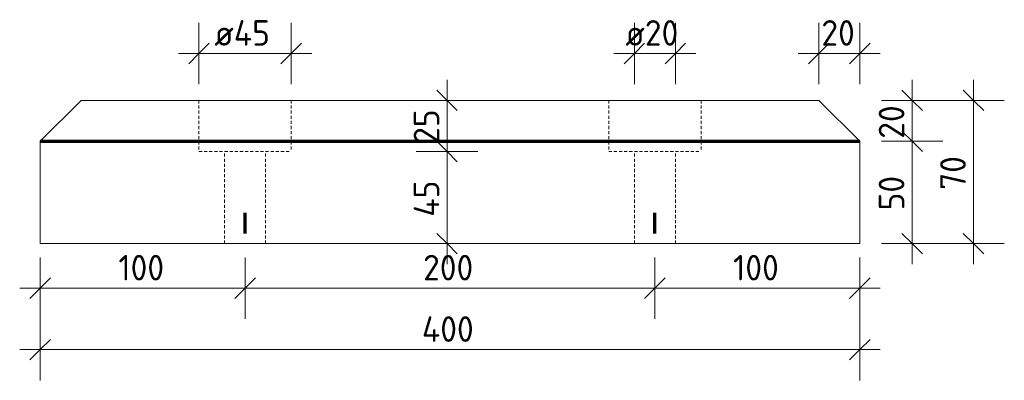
# Model space of a CAD drawing. Header units: millimetres. Extents: x -51780 to -20756, y -103 to 141413.
# Tile 6 of 11: x -22588 to -22107, y 2753 to 2929. Entities that reach past the tile are written whole.
import ezdxf

# ---------------------------------------------------------------- set-up
doc = ezdxf.new("R2010")
doc.units = ezdxf.units.MM
doc.linetypes.add('Hhidden', pattern=[2.5, 1.5, -1])
for name, color, linetype, lineweight in [('N-CO-BC-BETONVORM-G', 50, 'Continuous', 25), ('N-CO-KC-KUNSTSTOFVORM-G', 7, 'Continuous', 13), ('X-XX-AL-CONSTRUCTIELIJN-G-2', 7, 'Hhidden', 18), ('X-XX-AL-CONSTRUCTIELIJN-G-3', 7, 'Continuous', 70), ('X-XX-AL-M', 7, 'Continuous', 18), ('X-XX-AL-M-5', 7, 'Continuous', 18)]:
    doc.layers.add(name, color=color, linetype=linetype, lineweight=lineweight)
doc.styles.add('NLCS-ISO_2', font='NLCS-ISO.ttf', dxfattribs={"height": 12.5})
doc.dimstyles.new('2_5_NLCS_diagonal_2', dxfattribs={"dimscale": 304.8, "dimtxt": 12.534437, "dimasz": 0.032808, "dimexe": 0.049213, "dimexo": 0.0625, "dimgap": 0, "dimtad": 1, "dimdec": 0, "dimzin": 0, "dimdsep": 46, "dimtxsty": 'NLCS-ISO_2', "dimblk1": 'OBLIQUE', "dimblk2": 'OBLIQUE', "dimsah": 1, "dimcen": 0.09, "dimdle": 0.032808, "dimazin": 0, "dimtfac": 1, "dimtdec": 4, "dimtix": 1, "dimtmove": 0, "dimatfit": 3, "dimfxl": 0.049213, "dimfxlon": 1, "dimtvp": 1, "dimtolj": 1, "dimtzin": 0, "dimarcsym": 2})

# ---------------------------------------------------------------- blocks, each defined once
blk = doc.blocks.new('GM_Hakorit_2850 - GM_Hakorit_2850-3594086-Doorsnede wrijfgording B')
at = {"layer": 'N-CO-KC-KUNSTSTOFVORM-G'}
for p, q in [((-140245.704043, 2870), (-140225.704043, 2890)), ((-140225.704043, 2890), (-139865.704043, 2890)), ((-139865.704043, 2890), (-139845.704043, 2870)), ((-139845.704043, 2870), (-140245.704043, 2870)), ((-140245.704043, 2870), (-140245.704043, 2820)), ((-139845.704043, 2820), (-139845.704043, 2870)), ((-140245.704043, 2820), (-139845.704043, 2820))]:
    blk.add_line(p, q, dxfattribs=at)
blk = doc.blocks.new('DIMBLOCK104-Doorsnede wrijfgording B')
at = {"layer": 'X-XX-AL-M-5'}
for p, q in [((-22577.7, 2783.22), (-22577.7, 2753.22)), ((-22577.7, 2768.22), (-22577.7, 2783.22)), ((-22177.7, 2783.22), (-22177.7, 2753.22)), ((-22177.7, 2768.22), (-22177.7, 2783.22)), ((-22577.7, 2768.22), (-22572.7, 2773.22)), ((-22177.7, 2768.22), (-22172.7, 2773.22)), ((-22587.7, 2768.22), (-22167.7, 2768.22)), ((-22577.7, 2768.22), (-22582.7, 2763.22)), ((-22177.7, 2768.22), (-22182.7, 2763.22))]:
    blk.add_line(p, q, dxfattribs=at)
at = {"layer": 'X-XX-AL-M-5', "color": 0, "insert": (-22391.42, 2784.51), "char_height": 12.5, "width": 32.9206, "attachment_point": 1, "line_spacing_factor": 1.135194, "style": 'NLCS-ISO_2'}
blk.add_mtext('400', dxfattribs=at)
blk = doc.blocks.new('_Oblique')
at = {"color": 0, "linetype": 'ByBlock', "lineweight": -2}
blk.add_line((-0.5, -0.5), (0.5, 0.5), dxfattribs=at)
blk = doc.blocks.new('DIMBLOCK105-Doorsnede wrijfgording B')
at = {"layer": 'X-XX-AL-M-5'}
for p, q in [((-22577.7, 2813.22), (-22577.7, 2783.22)), ((-22577.7, 2798.22), (-22577.7, 2813.22)), ((-22477.7, 2813.22), (-22477.7, 2783.22)), ((-22477.7, 2798.22), (-22477.7, 2813.22)), ((-22577.7, 2798.22), (-22572.7, 2803.22)), ((-22477.7, 2798.22), (-22472.7, 2803.22)), ((-22587.7, 2798.22), (-22477.7, 2798.22)), ((-22577.7, 2798.22), (-22582.7, 2793.22)), ((-22477.7, 2798.22), (-22482.7, 2793.22))]:
    blk.add_line(p, q, dxfattribs=at)
at = {"layer": 'X-XX-AL-M-5', "color": 0, "insert": (-22539.53, 2814.51), "char_height": 12.5, "width": 28.3799, "attachment_point": 1, "line_spacing_factor": 1.135194, "style": 'NLCS-ISO_2'}
blk.add_mtext('100', dxfattribs=at)
blk = doc.blocks.new('DIMBLOCK106-Doorsnede wrijfgording B')
at = {"layer": 'X-XX-AL-M-5'}
for p, q in [((-22477.7, 2813.22), (-22477.7, 2783.22)), ((-22477.7, 2798.22), (-22477.7, 2813.22)), ((-22277.7, 2813.22), (-22277.7, 2783.22)), ((-22277.7, 2798.22), (-22277.7, 2813.22)), ((-22477.7, 2798.22), (-22472.7, 2803.22)), ((-22277.7, 2798.22), (-22272.7, 2803.22)), ((-22477.7, 2798.22), (-22482.7, 2793.22)), ((-22477.7, 2798.22), (-22277.7, 2798.22)), ((-22277.7, 2798.22), (-22282.7, 2793.22))]:
    blk.add_line(p, q, dxfattribs=at)
at = {"layer": 'X-XX-AL-M-5', "color": 0, "insert": (-22390.83, 2814.51), "char_height": 12.5, "width": 31.5016, "attachment_point": 1, "line_spacing_factor": 1.135194, "style": 'NLCS-ISO_2'}
blk.add_mtext('200', dxfattribs=at)
blk = doc.blocks.new('DIMBLOCK107-Doorsnede wrijfgording B')
at = {"layer": 'X-XX-AL-M-5'}
for p, q in [((-22277.7, 2813.22), (-22277.7, 2783.22)), ((-22277.7, 2798.22), (-22277.7, 2813.22)), ((-22177.7, 2813.22), (-22177.7, 2783.22)), ((-22177.7, 2798.22), (-22177.7, 2813.22)), ((-22277.7, 2798.22), (-22272.7, 2803.22)), ((-22177.7, 2798.22), (-22172.7, 2803.22)), ((-22277.7, 2798.22), (-22282.7, 2793.22)), ((-22277.7, 2798.22), (-22167.7, 2798.22)), ((-22177.7, 2798.22), (-22182.7, 2793.22))]:
    blk.add_line(p, q, dxfattribs=at)
at = {"layer": 'X-XX-AL-M-5', "color": 0, "insert": (-22239.53, 2814.51), "char_height": 12.5, "width": 28.3799, "attachment_point": 1, "line_spacing_factor": 1.135194, "style": 'NLCS-ISO_2'}
blk.add_mtext('100', dxfattribs=at)
blk = doc.blocks.new('DIMBLOCK108-Doorsnede wrijfgording B')
at = {"layer": 'X-XX-AL-M-5'}
for p, q in [((-22500.2, 2897.91), (-22500.2, 2927.91)), ((-22455.2, 2897.91), (-22455.2, 2927.91)), ((-22500.2, 2912.91), (-22495.2, 2917.91)), ((-22455.2, 2912.91), (-22450.2, 2917.91)), ((-22510.2, 2912.91), (-22445.2, 2912.91)), ((-22500.2, 2912.91), (-22505.2, 2907.91)), ((-22500.2, 2912.91), (-22500.2, 2897.91)), ((-22455.2, 2912.91), (-22460.2, 2907.91)), ((-22455.2, 2912.91), (-22455.2, 2897.91))]:
    blk.add_line(p, q, dxfattribs=at)
at = {"layer": 'X-XX-AL-M-5', "color": 0, "insert": (-22492.72, 2929.2), "char_height": 12.5, "width": 36.0424, "attachment_point": 1, "line_spacing_factor": 1.135194, "style": 'NLCS-ISO_2'}
blk.add_mtext('ø45', dxfattribs=at)
blk = doc.blocks.new('DIMBLOCK109-Doorsnede wrijfgording B')
at = {"layer": 'X-XX-AL-M-5'}
for p, q in [((-22287.7, 2897.91), (-22287.7, 2927.91)), ((-22267.7, 2897.91), (-22267.7, 2927.91)), ((-22287.7, 2912.91), (-22282.7, 2917.91)), ((-22267.7, 2912.91), (-22262.7, 2917.91)), ((-22297.7, 2912.91), (-22257.7, 2912.91)), ((-22287.7, 2912.91), (-22292.7, 2907.91)), ((-22287.7, 2912.91), (-22287.7, 2897.91)), ((-22267.7, 2912.91), (-22272.7, 2907.91)), ((-22267.7, 2912.91), (-22267.7, 2897.91))]:
    blk.add_line(p, q, dxfattribs=at)
at = {"layer": 'X-XX-AL-M-5', "color": 0, "insert": (-22292.13, 2929.2), "char_height": 12.5, "width": 34.6234, "attachment_point": 1, "line_spacing_factor": 1.135194, "style": 'NLCS-ISO_2'}
blk.add_mtext('ø20', dxfattribs=at)
blk = doc.blocks.new('DIMBLOCK110-Doorsnede wrijfgording B')
at = {"layer": 'X-XX-AL-M-5'}
for p, q in [((-22197.7, 2897.91), (-22197.7, 2927.91)), ((-22177.7, 2897.91), (-22177.7, 2927.91)), ((-22197.7, 2912.91), (-22192.7, 2917.91)), ((-22177.7, 2912.91), (-22172.7, 2917.91)), ((-22207.7, 2912.91), (-22167.7, 2912.91)), ((-22197.7, 2912.91), (-22202.7, 2907.91)), ((-22197.7, 2912.91), (-22197.7, 2897.91)), ((-22177.7, 2912.91), (-22182.7, 2907.91)), ((-22177.7, 2912.91), (-22177.7, 2897.91))]:
    blk.add_line(p, q, dxfattribs=at)
at = {"layer": 'X-XX-AL-M-5', "color": 0, "insert": (-22196.45, 2929.2), "char_height": 12.5, "width": 21.0011, "attachment_point": 1, "line_spacing_factor": 1.135194, "style": 'NLCS-ISO_2'}
blk.add_mtext('20', dxfattribs=at)
blk = doc.blocks.new('DIMBLOCK111-Doorsnede wrijfgording B')
at = {"layer": 'X-XX-AL-M-5'}
for p, q in [((-22152.18, 2900), (-22152.18, 2870)), ((-22152.18, 2890), (-22157.18, 2895)), ((-22167.18, 2890), (-22137.18, 2890)), ((-22152.18, 2890), (-22167.18, 2890)), ((-22152.18, 2890), (-22147.18, 2885)), ((-22152.18, 2870), (-22157.18, 2875)), ((-22167.18, 2870), (-22137.18, 2870)), ((-22152.18, 2870), (-22167.18, 2870)), ((-22152.18, 2870), (-22147.18, 2865))]:
    blk.add_line(p, q, dxfattribs=at)
at = {"layer": 'X-XX-AL-M-5', "color": 0, "insert": (-22168.46, 2871.25), "char_height": 12.5, "width": 21.0011, "attachment_point": 1, "rotation": 90, "line_spacing_factor": 1.135194, "style": 'NLCS-ISO_2'}
blk.add_mtext('20', dxfattribs=at)
blk = doc.blocks.new('DIMBLOCK112-Doorsnede wrijfgording B')
at = {"layer": 'X-XX-AL-M-5'}
for p, q in [((-22152.18, 2870), (-22157.18, 2875)), ((-22167.18, 2870), (-22137.18, 2870)), ((-22152.18, 2870), (-22167.18, 2870)), ((-22152.18, 2870), (-22152.18, 2810)), ((-22152.18, 2870), (-22147.18, 2865)), ((-22152.18, 2820), (-22157.18, 2825)), ((-22167.18, 2820), (-22137.18, 2820)), ((-22152.18, 2820), (-22167.18, 2820)), ((-22152.18, 2820), (-22147.18, 2815))]:
    blk.add_line(p, q, dxfattribs=at)
at = {"layer": 'X-XX-AL-M-5', "color": 0, "insert": (-22168.46, 2836.25), "char_height": 12.5, "width": 21.0011, "attachment_point": 1, "rotation": 90, "line_spacing_factor": 1.135194, "style": 'NLCS-ISO_2'}
blk.add_mtext('50', dxfattribs=at)
blk = doc.blocks.new('DIMBLOCK113-Doorsnede wrijfgording B')
at = {"layer": 'X-XX-AL-M-5'}
for p, q in [((-22122.18, 2900), (-22122.18, 2810)), ((-22122.18, 2890), (-22127.18, 2895)), ((-22137.18, 2890), (-22107.18, 2890)), ((-22122.18, 2890), (-22137.18, 2890)), ((-22122.18, 2890), (-22117.18, 2885)), ((-22122.18, 2820), (-22127.18, 2825)), ((-22137.18, 2820), (-22107.18, 2820)), ((-22122.18, 2820), (-22137.18, 2820)), ((-22122.18, 2820), (-22117.18, 2815))]:
    blk.add_line(p, q, dxfattribs=at)
at = {"layer": 'X-XX-AL-M-5', "color": 0, "insert": (-22138.46, 2846.25), "char_height": 12.5, "width": 21.0011, "attachment_point": 1, "rotation": 90, "line_spacing_factor": 1.135194, "style": 'NLCS-ISO_2'}
blk.add_mtext('70', dxfattribs=at)
blk = doc.blocks.new('DIMBLOCK114-Doorsnede wrijfgording B')
at = {"layer": 'X-XX-AL-M-5'}
for p, q in [((-22379.15, 2900), (-22379.15, 2865)), ((-22379.15, 2890), (-22384.15, 2895)), ((-22364.15, 2890), (-22394.15, 2890)), ((-22379.15, 2890), (-22374.15, 2885)), ((-22379.15, 2890), (-22364.15, 2890)), ((-22379.15, 2865), (-22384.15, 2870)), ((-22394.15, 2865), (-22364.15, 2865)), ((-22379.15, 2865), (-22394.15, 2865)), ((-22379.15, 2865), (-22374.15, 2860))]:
    blk.add_line(p, q, dxfattribs=at)
at = {"layer": 'X-XX-AL-M-5', "color": 0, "insert": (-22395.43, 2868.75), "char_height": 12.5, "width": 21.0011, "attachment_point": 1, "rotation": 90, "line_spacing_factor": 1.135194, "style": 'NLCS-ISO_2'}
blk.add_mtext('25', dxfattribs=at)
blk = doc.blocks.new('DIMBLOCK115-Doorsnede wrijfgording B')
at = {"layer": 'X-XX-AL-M-5'}
for p, q in [((-22379.15, 2865), (-22384.15, 2870)), ((-22394.15, 2865), (-22364.15, 2865)), ((-22379.15, 2865), (-22394.15, 2865)), ((-22379.15, 2865), (-22379.15, 2810)), ((-22379.15, 2865), (-22374.15, 2860)), ((-22379.15, 2820), (-22384.15, 2825)), ((-22364.15, 2820), (-22394.15, 2820)), ((-22379.15, 2820), (-22374.15, 2815)), ((-22379.15, 2820), (-22364.15, 2820))]:
    blk.add_line(p, q, dxfattribs=at)
at = {"layer": 'X-XX-AL-M-5', "color": 0, "insert": (-22395.43, 2833.16), "char_height": 12.5, "width": 22.4201, "attachment_point": 1, "rotation": 90, "line_spacing_factor": 1.135194, "style": 'NLCS-ISO_2'}
blk.add_mtext('45', dxfattribs=at)

msp = doc.modelspace()

# ---------------------------------------------------------------- linework, layer by layer
at = {"layer": 'X-XX-AL-CONSTRUCTIELIJN-G-2'}
for p, q in [((-22500.2, 2890), (-22500.2, 2865)), ((-22455.2, 2890), (-22455.2, 2865)), ((-22300.2, 2890), (-22300.2, 2865)), ((-22255.2, 2890), (-22255.2, 2865)), ((-22500.2, 2865), (-22455.2, 2865)), ((-22487.7, 2820), (-22487.7, 2865)), ((-22467.7, 2820), (-22467.7, 2865)), ((-22300.2, 2865), (-22255.2, 2865)), ((-22287.7, 2820), (-22287.7, 2865)), ((-22267.7, 2820), (-22267.7, 2865))]:
    msp.add_line(p, q, dxfattribs=at)
at = {"layer": 'X-XX-AL-CONSTRUCTIELIJN-G-3'}
for p, q in [((-22577.7, 2870), (-22177.7, 2870)), ((-22477.7, 2825), (-22477.7, 2835)), ((-22277.7, 2825), (-22277.7, 2835))]:
    msp.add_line(p, q, dxfattribs=at)

# ---------------------------------------------------------------- block references
at = {"layer": 'N-CO-BC-BETONVORM-G'}
msp.add_blockref('GM_Hakorit_2850 - GM_Hakorit_2850-3594086-Doorsnede wrijfgording B', (117668, 0), dxfattribs=at)

# ---------------------------------------------------------------- dimensions: what is measured, and where the dimension line sits
at = {"layer": 'X-XX-AL-M'}
for base, p1, p2, text, override, picture, middle in [((-22455.2, 2912.91), (-22500.2, 2897.91), (-22455.2, 2897.91), 'ø45', {"dimpost": '<>', "dimfxl": 45}, 'DIMBLOCK108-Doorsnede wrijfgording B', (-22477.7, 2919.16)), ((-22267.7, 2912.91), (-22287.7, 2897.91), (-22267.7, 2897.91), 'ø20', {"dimpost": '<>', "dimfxl": 20}, 'DIMBLOCK109-Doorsnede wrijfgording B', (-22277.7, 2919.16))]:
    dim = msp.add_linear_dim(base=base, p1=p1, p2=p2, text=text, dimstyle='2_5_NLCS_diagonal_2', override=override, dxfattribs=at)
    dim.commit()
    dim.dimension.update_dxf_attribs({"geometry": picture, "text_midpoint": middle})
for base, p1, p2, override, picture, middle in [((-22177.7, 2912.91), (-22197.7, 2897.91), (-22177.7, 2897.91), {"dimpost": '<>', "dimfxl": 20}, 'DIMBLOCK110-Doorsnede wrijfgording B', (-22187.7, 2919.16)), ((-22477.7, 2798.22), (-22577.7, 2813.22), (-22477.7, 2813.22), {"dimpost": '<>', "dimfxl": 100}, 'DIMBLOCK105-Doorsnede wrijfgording B', (-22527.7, 2804.47)), ((-22277.7, 2798.22), (-22477.7, 2813.22), (-22277.7, 2813.22), {"dimpost": '<>', "dimfxl": 200}, 'DIMBLOCK106-Doorsnede wrijfgording B', (-22377.7, 2804.47)), ((-22177.7, 2798.22), (-22277.7, 2813.22), (-22177.7, 2813.22), {"dimpost": '<>', "dimfxl": 100}, 'DIMBLOCK107-Doorsnede wrijfgording B', (-22227.7, 2804.47)), ((-22177.7, 2768.22), (-22577.7, 2783.22), (-22177.7, 2783.22), {"dimpost": '<>', "dimfxl": 400}, 'DIMBLOCK104-Doorsnede wrijfgording B', (-22377.7, 2774.47))]:
    dim = msp.add_linear_dim(base=base, p1=p1, p2=p2, dimstyle='2_5_NLCS_diagonal_2', override=override, dxfattribs=at)
    dim.commit()
    dim.dimension.update_dxf_attribs({"geometry": picture, "text_midpoint": middle})
for base, p1, p2, override, picture, middle in [((-22379.15, 2865), (-22364.15, 2890), (-22394.15, 2865), {"dimpost": '<>', "dimfxl": 39.051248}, 'DIMBLOCK114-Doorsnede wrijfgording B', (-22385.4, 2877.5)), ((-22152.18, 2870), (-22167.18, 2890), (-22167.18, 2870), {"dimpost": '<>', "dimfxl": 20}, 'DIMBLOCK111-Doorsnede wrijfgording B', (-22158.43, 2880)), ((-22122.18, 2820), (-22137.18, 2890), (-22137.18, 2820), {"dimpost": '<>', "dimfxl": 70}, 'DIMBLOCK113-Doorsnede wrijfgording B', (-22128.43, 2855)), ((-22152.18, 2820), (-22167.18, 2870), (-22167.18, 2820), {"dimpost": '<>', "dimfxl": 50}, 'DIMBLOCK112-Doorsnede wrijfgording B', (-22158.43, 2845)), ((-22379.15, 2820), (-22394.15, 2865), (-22364.15, 2820), {"dimpost": '<>', "dimfxl": 54.083269}, 'DIMBLOCK115-Doorsnede wrijfgording B', (-22385.4, 2842.5))]:
    dim = msp.add_linear_dim(base=base, p1=p1, p2=p2, angle=90, dimstyle='2_5_NLCS_diagonal_2', override=override, dxfattribs=at)
    dim.commit()
    dim.dimension.update_dxf_attribs({"geometry": picture, "text_midpoint": middle})

doc.saveas('drawing.dxf')
